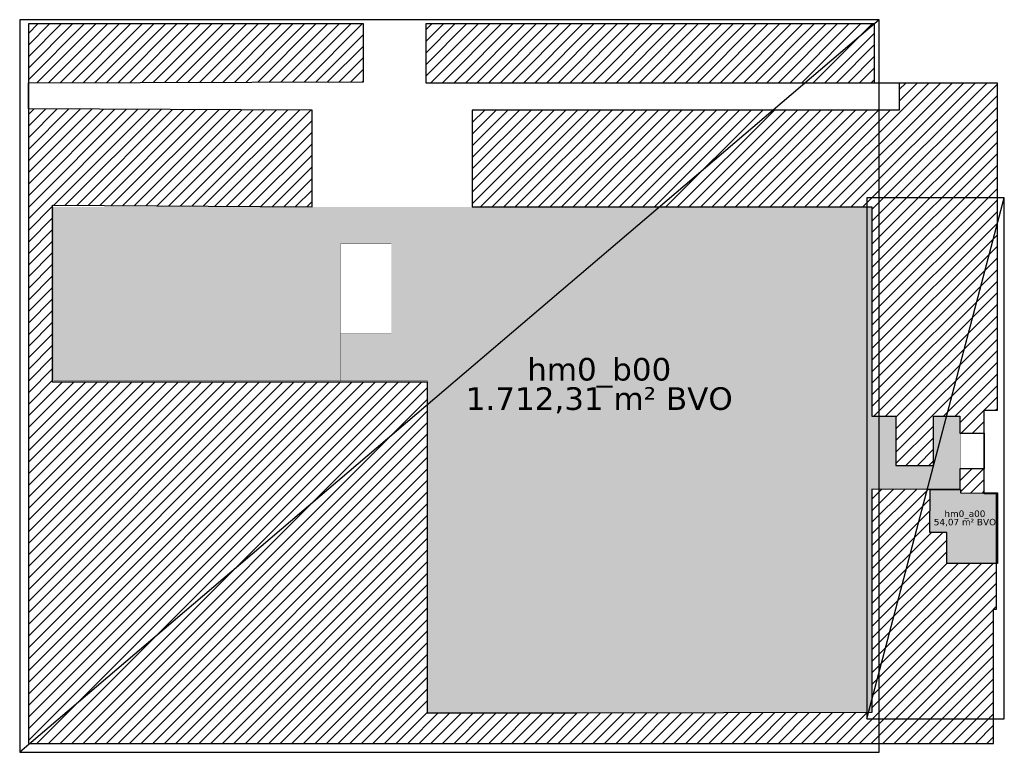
# Model space of a CAD drawing. Header units: millimetres. Extents: x 11127 to 87451, y 109662 to 166435.
import ezdxf
from ezdxf.enums import TextEntityAlignment as Align

# ---------------------------------------------------------------- set-up
doc = ezdxf.new("R2010")
doc.units = ezdxf.units.MM
doc.header["$LTSCALE"] = 100
for name, color, linetype in [('F--A$10-RUIMTEN_DERDEN', 8, 'Continuous'), ('F--L$10-RUIMTEN_DERDEN', 9, 'Continuous'), ('F-IL----_BRUTODEF', 130, 'Continuous'), ('F-IT----_BRUTO-M2', 7, 'Continuous'), ('F-IT----_BRUTO-NR', 7, 'Continuous'), ('F-IT----_BRUTO-OM', 7, 'Continuous')]:
    doc.layers.add(name, color=color, linetype=linetype)
doc.layers.add('F-IA----_BRUTODEF', color=130, linetype='Continuous', transparency=0.8)
doc.layers.add('X--L$3--_V-PORTS', color=6, linetype='Continuous', plot=False)
doc.styles.add('kw1c_fm_rnr', font='verdana.ttf', dxfattribs={"height": 500})
doc.styles.get("Standard").update_dxf_attribs({"font": 'arial.ttf'})

# ---------------------------------------------------------------- blocks, each defined once
blk = doc.blocks.new('kw1c-fm-bouwdeel')
at = {"layer": 'F-IT----_BRUTO-M2', "style": 'kw1c_fm_rnr', "flags": 12}
blk.add_attdef('KW1C-FM-VERDIEPING-BVO', text='', height=500, dxfattribs=at).set_placement((0, 0), align=Align.TOP_CENTER)
at = {"layer": 'F-IT----_BRUTO-NR', "style": 'kw1c_fm_rnr', "flags": 12}
blk.add_attdef('KW1C-FM-VERDIEPING-BDL', text='', height=500, dxfattribs=at).set_placement((0, 0), align=Align.BOTTOM_CENTER)
at = {"layer": 'F-IT----_BRUTO-OM', "lineweight": 30, "flags": 106}
blk.add_attdef('KW1C-FM-VERDIEPING-BYZ', text='', height=500, dxfattribs=at).set_placement((0, -600), align=Align.TOP_CENTER)
blk = doc.blocks.new('03_vp_a')
at = {"layer": 'X--L$3--_V-PORTS'}
blk.add_line((76797, 112255), (87451, 152632), dxfattribs=at)
blk.add_lwpolyline([(87451, 152632), (76797, 152632), (76797, 112255), (87451, 112255)], close=True, dxfattribs=at)
blk = doc.blocks.new('03_vp_b')
at = {"layer": 'X--L$3--_V-PORTS'}
blk.add_line((77747, 166435), (11127, 109662), dxfattribs=at)
blk.add_lwpolyline([(77747, 166435), (11127, 166435), (11127, 109662), (77747, 109662)], close=True, dxfattribs=at)

msp = doc.modelspace()

# ---------------------------------------------------------------- hatches: boundary and pattern name
at = {"layer": 'F--A$10-RUIMTEN_DERDEN'}
h = msp.add_hatch(dxfattribs=at)
h.set_pattern_fill('LINE', color=256, scale=200, angle=45)
h.paths.add_polyline_path([(13682, 152062), (33794, 151922), (33794, 159429), (11803, 159529), (11803, 161554), (37772, 161628), (37772, 166102), (11802, 166102), (11802, 110352), (86611, 110352), (86611, 120747), (86851, 120747), (86851, 129701), (85897, 129701), (85897, 129776), (86936, 129776), (86936, 124298), (82994, 124298), (82994, 126698), (81680, 126698), (81716, 130010), (84052, 130015), (84052, 129776), (85897, 129751), (85897, 136168), (86911, 136168), (86911, 161529), (77397, 161529), (77397, 166102), (42611, 166102), (42611, 161549), (79293, 161549), (79293, 159429), (46208, 159429), (46208, 151922), (77194, 151922), (77194, 135720), (79052, 135720), (79052, 131900), (81956, 131900), (81956, 135720), (84002, 135720), (84002, 134389), (85897, 134389), (85897, 131627), (84002, 131627), (84002, 130015), (77194, 130060), (77194, 112752), (42732, 112662), (42732, 138357), (13682, 138357)])
at = {"layer": 'F-IA----_BRUTODEF'}
for points in [[(77194, 112752), (42732, 112752), (42732, 138457), (36001, 138457), (36001, 142095), (39933, 142095), (39933, 149067), (36001, 149067), (36001, 138457), (13777, 138457), (13777, 151922), (77194, 151922)], [(77194, 135720), (79052, 135720), (79052, 131900), (81956, 131900), (81956, 135720), (84002, 135720), (84052, 135720), (84052, 129776), (86936, 129776), (86936, 124298), (82994, 124298), (82994, 126698), (81680, 126698), (81730, 130010), (77194, 130060)]]:
    msp.add_hatch(color=256, dxfattribs=at).paths.add_polyline_path(points)

# ---------------------------------------------------------------- linework, layer by layer
at = {"layer": 'F--L$10-RUIMTEN_DERDEN'}
msp.add_lwpolyline([(13682, 152062), (33794, 151922), (33794, 159429), (11803, 159529), (11803, 161554), (37772, 161628), (37772, 166102), (11802, 166102), (11802, 110352), (86611, 110352), (86611, 120747), (86851, 120747), (86851, 129701), (85897, 129701), (85897, 129776), (86936, 129776), (86936, 124298), (82994, 124298), (82994, 126698), (81680, 126698), (81716, 130010), (84052, 130015), (84052, 129776), (85897, 129751), (85897, 136168), (86911, 136168), (86911, 161529), (77397, 161529), (77397, 166102), (42611, 166102), (42611, 161549), (79293, 161549), (79293, 159429), (46208, 159429), (46208, 151922), (77194, 151922), (77194, 135720), (79052, 135720), (79052, 131900), (81956, 131900), (81956, 135720), (84002, 135720), (84002, 134389), (85897, 134389), (85897, 131627), (84002, 131627), (84002, 130015), (77194, 130060), (77194, 112752), (42732, 112662), (42732, 138357), (13682, 138357)], close=True, dxfattribs=at)
at = {"layer": 'F-IL----_BRUTODEF', "const_width": 20}
for points in [[(77194, 112752), (42732, 112752), (42732, 138457), (36001, 138457), (36001, 142095), (39933, 142095), (39933, 149067), (36001, 149067), (36001, 138457), (13777, 138457), (13777, 151922), (77194, 151922)], [(77194, 135720), (79052, 135720), (79052, 131900), (81956, 131900), (81956, 135720), (84002, 135720), (84052, 135720), (84052, 129776), (86936, 129776), (86936, 124298), (82994, 124298), (82994, 126698), (81680, 126698), (81730, 130010), (77194, 130060)]]:
    msp.add_lwpolyline(points, close=True, dxfattribs=at)

# ---------------------------------------------------------------- block references
at = {"layer": 'F-IL----_BRUTODEF'}
ref = msp.add_blockref('kw1c-fm-bouwdeel', (56053, 137948), dxfattribs=dict(at, xscale=3.5, yscale=3.5, zscale=3.5))
ref.add_attrib('KW1C-FM-VERDIEPING-BDL', 'hm0_b00', dxfattribs={"layer": 'F-IT----_BRUTO-NR', "height": 1750, "style": 'kw1c_fm_rnr'}).set_placement((56053, 137948), align=Align.BOTTOM_CENTER)
ref.add_attrib('KW1C-FM-VERDIEPING-BVO', '1.712,31 m² BVO', dxfattribs={"layer": 'F-IT----_BRUTO-M2', "height": 1750, "style": 'kw1c_fm_rnr'}).set_placement((56053, 137948), align=Align.TOP_CENTER)
ref = msp.add_blockref('kw1c-fm-bouwdeel', (84398, 127754), dxfattribs=at)
ref.add_attrib('KW1C-FM-VERDIEPING-BDL', 'hm0_a00', dxfattribs={"layer": 'F-IT----_BRUTO-NR', "height": 500, "style": 'kw1c_fm_rnr'}).set_placement((84398, 127754), align=Align.BOTTOM_CENTER)
ref.add_attrib('KW1C-FM-VERDIEPING-BVO', '54,07 m² BVO', dxfattribs={"layer": 'F-IT----_BRUTO-M2', "height": 500, "style": 'kw1c_fm_rnr'}).set_placement((84398, 127754), align=Align.TOP_CENTER)
at = {"layer": 'X--L$3--_V-PORTS'}
for name in ['03_vp_b', '03_vp_a']:
    msp.add_blockref(name, (0, 0), dxfattribs=at)

doc.saveas('drawing.dxf')
